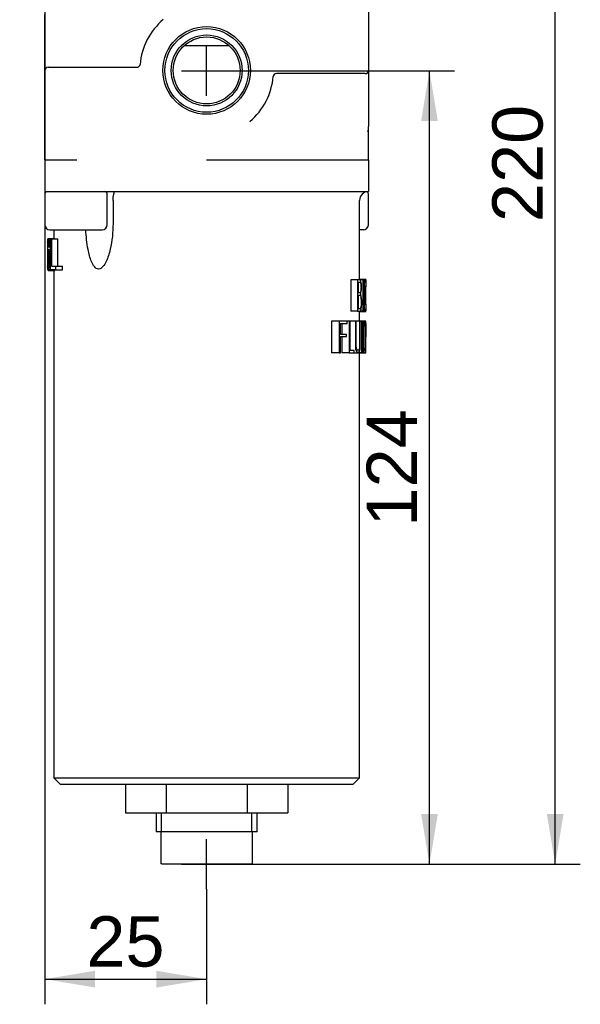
# Model space of a CAD drawing. Header units: millimetres. Extents: x 0 to 578, y 0 to 412.
# Tile 10 of 12: x 420 to 465, y 238 to 316. Entities that reach past the tile are written whole.
import ezdxf
from ezdxf.enums import TextEntityAlignment as Align

# ---------------------------------------------------------------- set-up
doc = ezdxf.new("R2010")
doc.units = ezdxf.units.MM
doc.layers.add('dimensions', color=7, linetype='Continuous')
doc.layers.add('SH06-FR-XR-AD', color=7, linetype='Continuous')
doc.styles.add('SEACAD_Arial', font='arial.ttf')
doc.dimstyles.new('ISO', dxfattribs={"dimtxt": 4, "dimasz": 4, "dimexe": 2, "dimexo": 2, "dimgap": 1, "dimtad": 1, "dimdec": 0, "dimlfac": 1.973305, "dimtxsty": 'SEACAD_Arial', "dimblk1": '_SE_FILLED', "dimblk2": '_SE_FILLED', "dimsah": 1, "dimcen": 2, "dimadec": 0, "dimazin": 0, "dimtfac": 0.5, "dimtdec": 3, "dimtmove": 0, "dimatfit": 3, "dimfxl": 1, "dimarcsym": 0})

# ---------------------------------------------------------------- blocks, each defined once
blk = doc.blocks.new('SE3')
at = {"layer": 'SH06-FR-XR-AD', "color": 7, "linetype": 'Continuous'}
for p, q in [((447.873, 319.95), (447.873, 312.348)), ((422.129, 312.804), (422.129, 316.805)), ((436.795, 314.312), (433.206, 314.312)), ((422.129, 312.348), (422.129, 312.804)), ((422.382, 312.601), (424.663, 312.601)), ((424.663, 312.601), (429.449, 312.601)), ((422.129, 305.253), (422.129, 312.348)), ((435.001, 312.323), (435.001, 312.373)), ((445.339, 312.095), (440.552, 312.095)), ((447.619, 312.095), (445.339, 312.095)), ((447.873, 312.348), (447.873, 311.892)), ((447.873, 311.892), (447.873, 307.892)), ((447.873, 307.666), (447.873, 307.892)), ((447.873, 305.253), (447.873, 307.658)), ((422.129, 305.253), (424.663, 305.253)), ((422.129, 305.253), (422.129, 302.72)), ((435.001, 305.253), (447.873, 305.253)), ((447.873, 305.253), (447.873, 302.72)), ((422.129, 302.72), (435.001, 302.72)), ((422.129, 302.527), (422.129, 300.084)), ((427.095, 300.084), (427.095, 302.527)), ((435.001, 302.72), (447.873, 302.72)), ((447.873, 300.084), (447.873, 302.527)), ((427.553, 302.01), (427.553, 300.186)), ((447.163, 295.711), (447.163, 302.01)), ((422.534, 299.679), (426.69, 299.679)), ((422.838, 299.679), (422.838, 298.971)), ((447.467, 299.679), (447.163, 299.679)), ((422.336, 298.971), (422.399, 298.971)), ((422.336, 298.971), (422.336, 296.481)), ((422.358, 298.334), (422.449, 298.334)), ((422.401, 298.971), (422.838, 298.971)), ((422.911, 298.971), (422.401, 298.971)), ((422.449, 298.33), (422.577, 298.33)), ((422.46, 298.807), (422.577, 298.807)), ((422.494, 298.354), (422.577, 298.354)), ((422.577, 296.481), (422.577, 298.961)), ((422.577, 298.961), (422.647, 298.961)), ((422.647, 298.961), (423.167, 298.961)), ((422.647, 298.961), (422.647, 296.774)), ((423.167, 296.774), (423.167, 298.961)), ((422.365, 297.673), (422.436, 297.673)), ((422.577, 298.09), (422.403, 298.09)), ((422.36, 296.983), (422.447, 296.983)), ((422.374, 296.765), (422.424, 296.765)), ((422.647, 296.774), (422.99, 296.774)), ((422.99, 296.774), (423.526, 296.774)), ((422.99, 296.774), (422.99, 296.481)), ((423.526, 296.481), (423.526, 296.774)), ((422.336, 296.481), (422.373, 296.481)), ((422.398, 296.439), (422.908, 296.439)), ((422.445, 296.546), (422.577, 296.546)), ((422.99, 296.481), (422.577, 296.481)), ((422.605, 296.438), (422.838, 296.438)), ((422.838, 296.439), (422.838, 256.097)), ((422.99, 296.481), (423.526, 296.481)), ((447.015, 295.705), (446.48, 295.705)), ((446.48, 295.705), (446.48, 293.206)), ((447.015, 295.705), (447.015, 293.206)), ((447.074, 294.653), (447.074, 295.524)), ((447.54, 295.705), (447.124, 295.705)), ((447.43, 295.699), (447.153, 295.699)), ((447.669, 295.723), (447.163, 295.723)), ((447.464, 295.699), (447.43, 295.699)), ((447.43, 295.699), (447.43, 293.212)), ((447.464, 293.212), (447.464, 295.699)), ((447.647, 295.705), (447.54, 295.705)), ((447.54, 295.705), (447.54, 293.2)), ((447.565, 294.671), (447.565, 295.524)), ((447.565, 295.524), (447.647, 295.524)), ((447.647, 295.524), (447.647, 295.705)), ((447.67, 295.523), (447.67, 295.711)), ((447.074, 293.382), (447.074, 294.484)), ((447.644, 294.671), (447.565, 294.671)), ((447.565, 293.2), (447.565, 294.489)), ((447.565, 294.489), (447.644, 294.489)), ((447.644, 294.489), (447.644, 294.671)), ((447.015, 293.206), (446.48, 293.206)), ((447.163, 292.398), (447.163, 293.2)), ((447.163, 293.189), (447.669, 293.189)), ((447.54, 293.2), (447.181, 293.2)), ((447.43, 293.212), (447.215, 293.212)), ((447.43, 293.212), (447.464, 293.212)), ((447.54, 293.2), (447.565, 293.2)), ((447.67, 293.209), (447.67, 293.398)), ((445.539, 292.398), (444.924, 292.398)), ((444.924, 292.398), (444.924, 289.893)), ((446.17, 292.398), (445.539, 292.398)), ((445.539, 292.398), (445.539, 289.893)), ((445.657, 291.363), (445.657, 292.216)), ((445.657, 292.216), (446.17, 292.216)), ((445.758, 292.216), (445.758, 291.363)), ((446.328, 292.398), (446.17, 292.398)), ((446.17, 292.216), (446.17, 292.398)), ((446.416, 292.398), (446.328, 292.398)), ((446.328, 292.398), (446.328, 289.898)), ((446.835, 292.398), (446.416, 292.398)), ((446.416, 290.08), (446.416, 292.398)), ((446.903, 292.398), (446.835, 292.398)), ((447.164, 292.398), (446.903, 292.398)), ((447.608, 292.415), (447.163, 292.415)), ((447.215, 292.398), (447.164, 292.398)), ((447.462, 292.398), (447.215, 292.398)), ((447.329, 292.392), (447.215, 292.392)), ((447.371, 292.392), (447.329, 292.392)), ((447.329, 292.392), (447.329, 289.904)), ((447.371, 289.904), (447.371, 292.392)), ((447.462, 292.398), (447.462, 289.898)), ((447.494, 290.074), (447.494, 292.216)), ((447.646, 292.398), (447.529, 292.398)), ((447.646, 292.398), (447.646, 289.898)), ((447.656, 291.176), (447.656, 292.216)), ((447.67, 292.139), (447.67, 292.349)), ((446.138, 291.363), (445.657, 291.363)), ((446.138, 291.182), (446.138, 291.363)), ((445.657, 289.893), (445.657, 291.182)), ((445.657, 291.182), (446.138, 291.182)), ((445.758, 291.182), (445.758, 289.898)), ((447.656, 289.898), (447.656, 290.995)), ((447.656, 290.994), (447.665, 290.994)), ((447.67, 291.042), (447.67, 291.257)), ((445.539, 289.893), (444.924, 289.893)), ((445.539, 289.893), (445.657, 289.893)), ((446.328, 289.898), (445.758, 289.898)), ((446.328, 289.898), (446.728, 289.898)), ((446.728, 290.08), (446.416, 290.08)), ((446.509, 289.893), (447.043, 289.893)), ((446.728, 289.898), (446.728, 290.08)), ((447.462, 289.898), (447.073, 289.898)), ((447.329, 289.904), (447.084, 289.904)), ((447.163, 256.097), (447.163, 289.898)), ((447.163, 289.881), (447.608, 289.881)), ((447.329, 289.904), (447.371, 289.904)), ((447.646, 289.898), (447.577, 289.898)), ((447.646, 289.898), (447.656, 289.898)), ((422.838, 256.097), (447.163, 256.097)), ((422.838, 256.097), (423.345, 255.591)), ((446.656, 255.591), (447.163, 256.097)), ((423.345, 255.591), (446.656, 255.591)), ((428.541, 255.591), (428.541, 253.31)), ((431.778, 255.591), (431.778, 253.31)), ((438.224, 255.591), (438.224, 253.31)), ((441.46, 255.591), (441.46, 253.31)), ((428.541, 253.31), (431.778, 253.31)), ((430.978, 253.31), (430.978, 251.79)), ((431.417, 251.79), (431.417, 253.31)), ((431.778, 253.31), (438.224, 253.31)), ((438.224, 253.31), (441.46, 253.31)), ((438.584, 251.79), (438.584, 253.31)), ((439.023, 251.79), (439.023, 253.31)), ((439.023, 251.79), (430.978, 251.79)), ((431.363, 251.79), (431.363, 249.256)), ((438.638, 249.256), (438.638, 251.79)), ((431.431, 249.256), (431.363, 249.256)), ((431.431, 249.256), (432.997, 249.256)), ((432.997, 249.256), (433.435, 249.256)), ((433.435, 249.256), (436.566, 249.256)), ((435.001, 249.231), (435.001, 249.256)), ((436.566, 249.256), (437.005, 249.256)), ((437.005, 249.256), (438.57, 249.256)), ((438.57, 249.256), (438.638, 249.256))]:
    blk.add_line(p, q, dxfattribs=at)
at = {"layer": 'SH06-FR-XR-AD', "color": 7}
blk.add_line((435.001, 249.256), (435.001, 249.281), dxfattribs=at)
at = {"layer": 'SH06-FR-XR-AD', "color": 7, "linetype": 'Continuous'}
for centre, radius in [((435.001, 312.348), 3.483), ((435.001, 312.348), 3.323), ((435.001, 312.348), 2.819), ((435.001, 312.348), 2.661), ((435.001, 312.323), 0.0253), ((435.001, 249.231), 0.0253)]:
    blk.add_circle(centre, radius, dxfattribs=at)
for centre, radius, start, end in [((435.001, 312.348), 5.321, 130.38696, 174.78409), ((422.382, 312.348), 0.253, 90, 180), ((429.449, 312.855), 0.253, 270, 354.78409), ((435.001, 312.348), 5.321, 310.38696, 354.78409), ((440.552, 311.841), 0.253, 90, 174.78409), ((447.619, 312.348), 0.253, 270, 0), ((447.618, 307.666), 0.255, 321.11366, 359.91971), ((422.321, 302.527), 0.193, 90, 180), ((422.129, 302.01), 0.709, 79.68088, 90), ((426.903, 302.527), 0.193, 0, 90), ((447.873, 302.01), 0.709, 90, 180), ((447.68, 302.527), 0.193, 0, 70.12036), ((422.534, 300.084), 0.405, 180, 270), ((426.69, 300.084), 0.405, 270, 0), ((447.467, 300.084), 0.405, 270, 0), ((462.427, 297.675), 40.089, 178.55327, 181.3666), ((447.222, 297.817), 24.87, 178.80958, 180.1306), ((426.347, 298.269), 3.99, 174.67184, 179.07578), ((418.927, 298.254), 3.523, 1.23951, 5.47915), ((419.112, 298.327), 3.383, 0.46732, 8.17068), ((424.751, 297.707), 2.399, 172.77136, 178.71764), ((428.297, 297.33), 5.941, 176.69731, 180.44235), ((417.984, 297.26), 4.47, 354.67438, 5.3004), ((417.604, 297.291), 4.898, 351.25352, 6.74245), ((432.047, 297.272), 9.691, 179.92442, 181.70531), ((424.807, 297.029), 2.447, 181.07944, 186.20659), ((472.351, 294.456), 24.715, 177.08878, 182.90626), ((467.201, 294.455), 19.562, 176.8684, 183.11084), ((445.239, 293.972), 2.102, 358.31838, 16.044), ((472.351, 294.456), 24.715, 182.93024, 182.93854), ((428.712, 291.07), 18.929, 357.18186, 3.96792)]:
    blk.add_arc(centre, radius, start, end, dxfattribs=at)
blk.add_ellipse((435.001, 298.193), major_axis=(-12.669, 0), ratio=0.079439, start_param=-0.160492, end_param=-0.136342, dxfattribs=at)
for points, knots in [([(427.553, 302.01), (427.553, 302.12), (427.564, 302.224), (427.585, 302.356), (427.593, 302.396), (427.608, 302.469), (427.615, 302.501), (427.634, 302.591), (427.644, 302.637), (427.65, 302.675), (427.651, 302.681), (427.651, 302.685)], [0, 0, 0, 0, 0.25, 0.25, 0.375, 0.375, 0.5, 0.5, 0.75, 0.75, 0.7943702, 0.7943702, 0.7943702, 0.7943702]), ([(427.553, 300.186), (427.553, 299.482), (427.485, 298.793), (427.25, 297.791), (427.148, 297.457), (426.935, 297.01), (426.852, 296.868), (426.652, 296.638), (426.532, 296.553), (426.278, 296.55), (426.162, 296.632), (425.976, 296.86), (425.902, 297), (425.714, 297.447), (425.63, 297.777), (425.467, 298.626), (425.415, 299.148), (425.395, 299.679)], [0, 0, 0, 0, 0.25, 0.25, 0.375, 0.375, 0.4375, 0.4375, 0.5, 0.5, 0.5625, 0.5625, 0.625, 0.625, 0.75, 0.75, 0.9398425, 0.9398425, 0.9398425, 0.9398425]), ([(422.351, 298.687), (422.358, 298.848), (422.371, 298.948), (422.411, 298.986), (422.438, 298.943), (422.46, 298.807)], [0, 0, 0, 0, 0.5, 0.5, 1, 1, 1, 1]), ([(422.434, 298.59), (422.429, 298.628), (422.424, 298.659), (422.413, 298.704), (422.408, 298.716), (422.397, 298.724), (422.392, 298.719), (422.382, 298.693), (422.378, 298.67), (422.375, 298.64)], [0, 0, 0, 0, 0.25, 0.25, 0.5, 0.5, 0.75, 0.75, 1, 1, 1, 1]), ([(422.436, 297.673), (422.43, 297.721), (422.423, 297.76), (422.409, 297.81), (422.402, 297.821), (422.389, 297.821), (422.383, 297.809), (422.373, 297.759), (422.369, 297.72), (422.365, 297.673)], [0, 0, 0, 0, 0.25, 0.25, 0.5, 0.5, 0.75, 0.75, 1, 1, 1, 1]), ([(422.371, 298.008), (422.377, 298.044), (422.383, 298.069), (422.398, 298.093), (422.406, 298.093), (422.424, 298.069), (422.433, 298.045), (422.451, 297.971), (422.46, 297.922), (422.468, 297.866)], [0, 0, 0, 0, 0.25, 0.25, 0.5, 0.5, 0.75, 0.75, 1, 1, 1, 1]), ([(422.374, 296.765), (422.378, 296.736), (422.382, 296.714), (422.392, 296.689), (422.397, 296.686), (422.409, 296.699), (422.414, 296.716), (422.426, 296.769), (422.431, 296.804), (422.435, 296.845)], [0, 0, 0, 0, 0.25, 0.25, 0.5, 0.5, 0.75, 0.75, 1, 1, 1, 1]), ([(422.445, 296.546), (422.434, 296.497), (422.423, 296.465), (422.407, 296.442), (422.402, 296.439), (422.393, 296.439), (422.388, 296.442), (422.376, 296.464), (422.368, 296.493), (422.357, 296.586), (422.353, 296.647), (422.349, 296.719)], [0, 0, 0, 0, 0.25, 0.25, 0.375, 0.375, 0.5, 0.5, 0.75, 0.75, 1, 1, 1, 1]), ([(422.559, 296.463), (422.566, 296.454), (422.574, 296.448), (422.581, 296.444), (422.589, 296.44), (422.597, 296.437), (422.605, 296.437)], [0.3406393, 0.3406393, 0.3406393, 0.3406393, 0.4320966, 0.4320966, 0.4320966, 0.525286, 0.525286, 0.525286, 0.525286]), ([(422.907, 296.439), (422.912, 296.439), (422.917, 296.442), (422.927, 296.456), (422.932, 296.466), (422.937, 296.479)], [0.6270524, 0.6270524, 0.6270524, 0.6270524, 0.75, 0.75, 0.8584546, 0.8584546, 0.8584546, 0.8584546]), ([(447.259, 294.553), (447.288, 294.687), (447.318, 294.825), (447.33, 295.174), (447.322, 295.362), (447.266, 295.627), (447.22, 295.683), (447.123, 295.715), (447.071, 295.705), (447.015, 295.705)], [0, 0, 0, 0, 0.25, 0.25, 0.5, 0.5, 0.75, 0.75, 1, 1, 1, 1]), ([(447.074, 295.524), (447.1, 295.524), (447.125, 295.524), (447.172, 295.524), (447.196, 295.518), (447.227, 295.477), (447.237, 295.458), (447.254, 295.407), (447.261, 295.376), (447.272, 295.304), (447.276, 295.263), (447.28, 295.181), (447.281, 295.14), (447.281, 295.097)], [0, 0, 0, 0, 0.25, 0.25, 0.5, 0.5, 0.625, 0.625, 0.75, 0.75, 0.875, 0.875, 1, 1, 1, 1]), ([(447.281, 295.097), (447.281, 295.054), (447.28, 295.012), (447.274, 294.929), (447.27, 294.888), (447.26, 294.813), (447.254, 294.776), (447.24, 294.711), (447.231, 294.684), (447.215, 294.661), (447.209, 294.656), (447.197, 294.653), (447.192, 294.653), (447.174, 294.653), (447.162, 294.653), (447.126, 294.653), (447.1, 294.653), (447.074, 294.653)], [0, 0, 0, 0, 0.125, 0.125, 0.25, 0.25, 0.375, 0.375, 0.5, 0.5, 0.5625, 0.5625, 0.625, 0.625, 0.75, 0.75, 1, 1, 1, 1]), ([(447.074, 294.484), (447.104, 294.484), (447.132, 294.484), (447.187, 294.484), (447.214, 294.472), (447.254, 294.357), (447.268, 294.276), (447.29, 294.104), (447.297, 294.01), (447.297, 293.912)], [0, 0, 0, 0, 0.25, 0.25, 0.5, 0.5, 0.75, 0.75, 1, 1, 1, 1]), ([(447.015, 293.206), (447.058, 293.206), (447.099, 293.206), (447.157, 293.206), (447.176, 293.206), (447.203, 293.206), (447.212, 293.206), (447.23, 293.218), (447.238, 293.228), (447.262, 293.269), (447.276, 293.312), (447.298, 293.41), (447.308, 293.466), (447.323, 293.583), (447.33, 293.645), (447.338, 293.775), (447.34, 293.842), (447.34, 293.91)], [0, 0, 0, 0, 0.25, 0.25, 0.375, 0.375, 0.4375, 0.4375, 0.5, 0.5, 0.625, 0.625, 0.75, 0.75, 0.875, 0.875, 1, 1, 1, 1]), ([(447.297, 293.912), (447.297, 293.864), (447.295, 293.817), (447.291, 293.724), (447.287, 293.678), (447.277, 293.592), (447.271, 293.552), (447.255, 293.478), (447.246, 293.446), (447.224, 293.399), (447.211, 293.387), (447.192, 293.381), (447.185, 293.382), (447.172, 293.382), (447.139, 293.382), (447.104, 293.382), (447.074, 293.382)], [0, 0, 0, 0, 0.125, 0.125, 0.25, 0.25, 0.375, 0.375, 0.5, 0.5, 0.625, 0.625, 0.6875, 0.6875, 0.75, 1, 1, 1, 1]), ([(446.835, 292.398), (446.835, 291.925), (446.835, 291.334), (446.835, 290.743), (446.835, 290.506), (446.83, 290.387), (446.855, 290.154), (446.885, 290.058), (446.955, 289.927), (446.995, 289.897), (447.071, 289.889), (447.108, 289.906), (447.171, 290.014), (447.195, 290.107), (447.218, 290.334), (447.215, 290.46), (447.215, 290.702), (447.215, 291.308), (447.215, 291.913), (447.215, 292.398)], [0, 0, 0, 0, 0.25, 0.3125, 0.3125, 0.375, 0.375, 0.4375, 0.4375, 0.5, 0.5, 0.5625, 0.5625, 0.625, 0.625, 0.6875, 0.6875, 0.75, 1, 1, 1, 1]), ([(447.164, 292.398), (447.164, 291.968), (447.164, 291.323), (447.164, 290.678), (447.164, 290.409), (447.164, 290.354), (447.154, 290.253), (447.145, 290.208), (447.109, 290.104), (447.076, 290.073), (447.01, 290.076), (446.975, 290.112), (446.931, 290.206), (446.919, 290.247), (446.904, 290.346), (446.903, 290.4), (446.903, 290.67), (446.903, 291.318), (446.903, 291.966), (446.903, 292.398)], [0, 0, 0, 0, 0.25, 0.375, 0.375, 0.40625, 0.40625, 0.4375, 0.4375, 0.5, 0.5, 0.5625, 0.5625, 0.59375, 0.59375, 0.625, 0.625, 0.75, 1, 1, 1, 1]), ([(447.596, 292.38), (447.594, 292.388), (447.592, 292.391), (447.587, 292.395), (447.585, 292.396), (447.578, 292.398), (447.574, 292.398), (447.559, 292.398), (447.549, 292.398), (447.515, 292.398), (447.49, 292.398), (447.462, 292.398)], [0, 0, 0, 0, 0.0625, 0.0625, 0.125, 0.125, 0.25, 0.25, 0.5, 0.5, 1, 1, 1, 1]), ([(447.494, 292.216), (447.525, 292.216), (447.552, 292.216), (447.575, 292.216), (447.579, 292.216), (447.583, 292.215), (447.587, 292.206), (447.589, 292.201), (447.591, 292.194), (447.593, 292.184), (447.594, 292.174), (447.596, 292.16), (447.597, 292.144), (447.598, 292.131), (447.599, 292.115), (447.599, 292.1), (447.6, 292.074), (447.601, 292.048), (447.601, 292.021), (447.601, 291.908), (447.601, 291.795), (447.601, 291.682), (447.601, 291.438), (447.601, 291.194), (447.601, 290.949), (447.601, 290.705), (447.601, 290.461), (447.601, 290.217)], [0, 0, 0, 0, 0.208669, 0.208669, 0.208669, 0.244931, 0.244931, 0.244931, 0.26616, 0.26616, 0.26616, 0.2877, 0.2877, 0.2877, 0.306161, 0.306161, 0.306161, 0.335586, 0.335586, 0.335586, 0.46051, 0.46051, 0.46051, 0.730255, 0.730255, 0.730255, 1, 1, 1, 1]), ([(447.608, 292.415), (447.608, 292.415), (447.609, 292.415), (447.613, 292.414), (447.617, 292.41), (447.62, 292.405)], [0.37146424, 0.37146424, 0.37146424, 0.37146424, 0.375, 0.375, 0.39155775, 0.39155775, 0.39155775, 0.39155775]), ([(447.67, 292.349), (447.67, 292.373), (447.669, 292.392), (447.667, 292.401), (447.666, 292.398), (447.66, 292.398), (447.654, 292.398), (447.646, 292.398)], [0.5040751, 0.5040751, 0.5040751, 0.5040751, 0.625, 0.625, 0.75, 0.75, 1, 1, 1, 1]), ([(447.656, 292.216), (447.66, 292.216), (447.664, 292.216), (447.667, 292.216), (447.668, 292.216), (447.668, 292.216), (447.669, 292.208), (447.67, 292.194), (447.67, 292.151), (447.67, 292.122), (447.669, 292.053), (447.669, 292.015), (447.668, 291.891), (447.668, 291.797), (447.668, 291.703)], [0, 0, 0, 0, 0.25, 0.3125, 0.3125, 0.375, 0.375, 0.5, 0.5, 0.625, 0.625, 0.75, 0.75, 1, 1, 1, 1]), ([(447.668, 291.703), (447.668, 291.513), (447.67, 291.319), (447.67, 291.175), (447.668, 291.176), (447.664, 291.176), (447.66, 291.176), (447.656, 291.176)], [0, 0, 0, 0, 0.5, 0.5, 0.75, 0.75, 1, 1, 1, 1]), ([(447.656, 290.995), (447.661, 290.995), (447.665, 290.993), (447.668, 290.994), (447.669, 290.995), (447.669, 291.001), (447.669, 291.007), (447.67, 291.023), (447.67, 291.031), (447.67, 291.041)], [0, 0, 0, 0, 0.25, 0.25, 0.3125, 0.3125, 0.375, 0.375, 0.4259481, 0.4259481, 0.4259481, 0.4259481]), ([(446.481, 289.897), (446.487, 289.895), (446.492, 289.894), (446.502, 289.893), (446.505, 289.893), (446.509, 289.893)], [0.49094594, 0.49094594, 0.49094594, 0.49094594, 0.5, 0.5, 0.5057574, 0.5057574, 0.5057574, 0.5057574]), ([(447.462, 289.898), (447.501, 289.898), (447.534, 289.898), (447.568, 289.898), (447.575, 289.898), (447.584, 289.898), (447.587, 289.897), (447.593, 289.901), (447.596, 289.906), (447.601, 289.922), (447.604, 289.933), (447.609, 289.96), (447.611, 289.976), (447.614, 290.013), (447.616, 290.036), (447.618, 290.085), (447.618, 290.112), (447.618, 290.14)], [0, 0, 0, 0, 0.5, 0.5, 0.625, 0.625, 0.6875, 0.6875, 0.75, 0.75, 0.8125, 0.8125, 0.875, 0.875, 0.9375, 0.9375, 1, 1, 1, 1]), ([(447.601, 290.217), (447.601, 290.199), (447.6, 290.181), (447.599, 290.146), (447.598, 290.131), (447.594, 290.095), (447.59, 290.084), (447.581, 290.073), (447.577, 290.074), (447.568, 290.074), (447.564, 290.074), (447.54, 290.074), (447.518, 290.074), (447.494, 290.074)], [0, 0, 0, 0, 0.0625, 0.0625, 0.125, 0.125, 0.25, 0.25, 0.375, 0.375, 0.5, 0.5, 1, 1, 1, 1])]:
    blk.add_open_spline(points, degree=3, knots=knots, dxfattribs=at)
for points in [[(427.653, 302.704), (427.653, 302.714), (427.651, 302.72), (427.648, 302.72)], [(422.923, 298.965), (422.918, 298.97), (422.914, 298.972), (422.91, 298.972)], [(447.625, 289.907), (447.619, 289.89), (447.614, 289.881), (447.608, 289.881)]]:
    blk.add_open_spline(points, degree=3, dxfattribs=at)
blk = doc.blocks.new('DMBLK553')
at = {"layer": 'dimensions', "linetype": 'Continuous'}
for points in [[(426.129, 240.754), (422.129, 240.087), (426.129, 239.421)], [(431.001, 240.754), (431.001, 239.421), (435.001, 240.087)]]:
    blk.add_hatch(color=7, dxfattribs=at).paths.add_polyline_path(points)
at = {"layer": 'dimensions', "color": 7, "linetype": 'Continuous'}
for p, q in [((422.129, 358.744), (422.129, 362.744)), ((420.129, 360.744), (424.129, 360.744)), ((422.129, 358.744), (422.129, 238.087)), ((435.001, 247.231), (435.001, 251.231)), ((433.001, 249.231), (437.001, 249.231)), ((435.001, 247.231), (435.001, 238.087)), ((422.129, 240.087), (435.001, 240.087))]:
    blk.add_line(p, q, dxfattribs=at)
at = {"layer": 'dimensions', "color": 7, "linetype": 'Continuous', "style": 'SEACAD_Arial'}
blk.add_text('25', height=4, dxfattribs=at).set_placement((425.434, 245.087), align=Align.TOP_LEFT)
blk = doc.blocks.new('_SE_FILLED')
at = {"color": 0}
blk.add_line((0, 0), (-1, 0), dxfattribs=at)
blk.add_solid([(0, 0), (-1, -0.1665), (-1, 0.1665), (0, 0)], dxfattribs=at)
blk = doc.blocks.new('DMBLK555')
at = {"layer": 'dimensions', "linetype": 'Continuous'}
for points in [[(453.394, 308.323), (452.727, 312.323), (452.061, 308.323)], [(453.394, 253.231), (452.061, 253.231), (452.727, 249.231)]]:
    blk.add_hatch(color=7, dxfattribs=at).paths.add_polyline_path(points)
at = {"layer": 'dimensions', "color": 7, "linetype": 'Continuous'}
for p, q in [((435.001, 310.323), (435.001, 314.323)), ((433.001, 312.323), (437.001, 312.323)), ((437.001, 312.323), (454.727, 312.323)), ((452.727, 249.231), (452.727, 312.323)), ((435.001, 247.231), (435.001, 251.231)), ((433.001, 249.231), (437.001, 249.231)), ((437.001, 249.231), (454.727, 249.231))]:
    blk.add_line(p, q, dxfattribs=at)
at = {"layer": 'dimensions', "color": 7, "linetype": 'Continuous', "style": 'SEACAD_Arial'}
blk.add_text('124', height=4, rotation=90, dxfattribs=at).set_placement((447.727, 276.081), align=Align.TOP_LEFT)
blk = doc.blocks.new('DMBLK556')
at = {"layer": 'dimensions', "linetype": 'Continuous'}
for points in [[(463.394, 356.744), (462.727, 360.744), (462.061, 356.744)], [(463.394, 253.231), (462.061, 253.231), (462.727, 249.231)]]:
    blk.add_hatch(color=7, dxfattribs=at).paths.add_polyline_path(points)
at = {"layer": 'dimensions', "color": 7, "linetype": 'Continuous'}
for p, q in [((447.873, 358.744), (447.873, 362.744)), ((445.873, 360.744), (449.873, 360.744)), ((449.873, 360.744), (464.727, 360.744)), ((462.727, 249.231), (462.727, 360.744)), ((435.001, 247.231), (435.001, 251.231)), ((433.001, 249.231), (437.001, 249.231)), ((437.001, 249.231), (464.727, 249.231))]:
    blk.add_line(p, q, dxfattribs=at)
at = {"layer": 'dimensions', "color": 7, "linetype": 'Continuous', "style": 'SEACAD_Arial'}
blk.add_text('220', height=4, rotation=90, dxfattribs=at).set_placement((457.727, 300.292), align=Align.TOP_LEFT)

msp = doc.modelspace()

# ---------------------------------------------------------------- block references
at = {"layer": 'dimensions'}
msp.add_blockref('SE3', (0, 0), dxfattribs=at)

# ---------------------------------------------------------------- dimensions: what is measured, and where the dimension line sits
at = {"layer": 'dimensions', "color": 7, "linetype": 'Continuous'}
dim = msp.add_linear_dim(base=(435.001, 240.087), p1=(422.129, 360.744), p2=(435.001, 249.231), text='\\A1;<>', dimstyle='ISO', dxfattribs=at)
dim.commit()
dim.dimension.update_dxf_attribs({"geometry": 'DMBLK553', "text_midpoint": (428.565, 240.087), "dimtype": 160})
for base, p2, picture, middle, dimtype in [((462.727, 360.744), (447.873, 360.744), 'DMBLK556', (462.727, 304.987), 160), ((452.727, 249.231), (435.001, 312.323), 'DMBLK555', (452.727, 280.777), 161)]:
    dim = msp.add_linear_dim(base=base, p1=(435.001, 249.231), p2=p2, angle=90, text='\\A1;<>', dimstyle='ISO', dxfattribs=at)
    dim.commit()
    dim.dimension.update_dxf_attribs({"geometry": picture, "text_midpoint": middle, "dimtype": dimtype})

doc.saveas('drawing.dxf')
